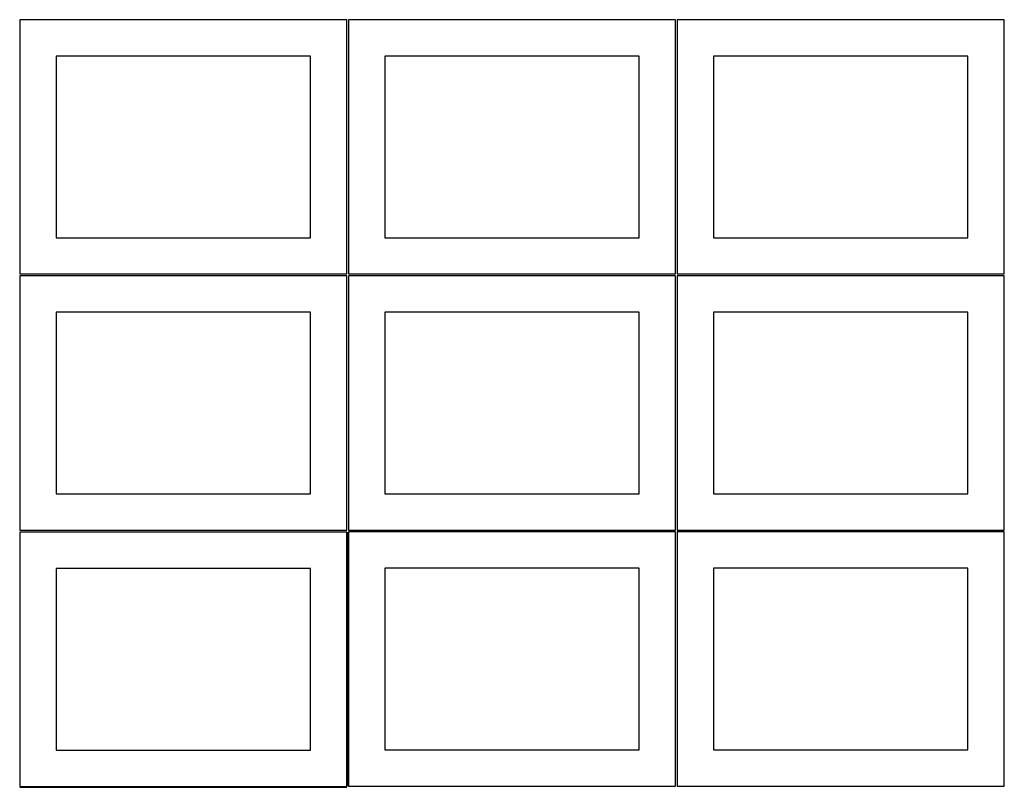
# Model space of a CAD drawing. Header units: millimetres. Extents: x 7 to 1243, y 7 to 2493.
# Tile 6 of 15: x 7 to 820, y 1275 to 1909. Entities that reach past the tile are written whole.
import ezdxf

# ---------------------------------------------------------------- set-up
doc = ezdxf.new("R2010")
doc.units = ezdxf.units.MM
doc.layers.add('COMMON', color=5, linetype='CONTINUOUS', true_color=0x0000ff)
doc.layers.add('CUT', color=7, linetype='CONTINUOUS', true_color=0x000000)

msp = doc.modelspace()

# ---------------------------------------------------------------- linework, layer by layer
at = {"layer": 'COMMON'}
for p, q in [((277.291899, 1485.562901), (277.291899, 1275.646759)), ((6.541899, 1274.8129), (276.541899, 1274.8129))]:
    msp.add_line(p, q, dxfattribs=at)
at = {"layer": 'CUT'}
for p, q in [((276.520965, 1908.688751), (6.520965, 1908.688751)), ((6.520965, 1908.688751), (6.520965, 1698.688751)), ((276.520965, 1698.688751), (276.520965, 1908.688751)), ((548.0419, 1908.688751), (278.0419, 1908.688751)), ((278.0419, 1908.688751), (278.0419, 1698.688751)), ((548.0419, 1698.688751), (548.0419, 1908.688751)), ((819.562896, 1908.688751), (549.562896, 1908.688751)), ((549.562896, 1908.688751), (549.562896, 1698.688751)), ((819.562896, 1698.688751), (819.562896, 1908.688751)), ((246.520965, 1878.688751), (36.520965, 1878.688751)), ((36.520965, 1878.688751), (36.520965, 1728.688751)), ((246.520965, 1728.688751), (246.520965, 1878.688751)), ((518.0419, 1878.688751), (308.0419, 1878.688751)), ((308.0419, 1878.688751), (308.0419, 1728.688751)), ((518.0419, 1728.688751), (518.0419, 1878.688751)), ((789.562896, 1878.688751), (579.562896, 1878.688751)), ((579.562896, 1878.688751), (579.562896, 1728.688751)), ((789.562896, 1728.688751), (789.562896, 1878.688751)), ((36.520965, 1728.688751), (246.520965, 1728.688751)), ((308.0419, 1728.688751), (518.0419, 1728.688751)), ((579.562896, 1728.688751), (789.562896, 1728.688751)), ((6.520965, 1698.688751), (276.520965, 1698.688751)), ((276.520965, 1697.167755), (6.520965, 1697.167755)), ((6.520965, 1697.167755), (6.520965, 1487.167755)), ((276.520965, 1487.167755), (276.520965, 1697.167755)), ((278.0419, 1698.688751), (548.0419, 1698.688751)), ((548.0419, 1697.167755), (278.0419, 1697.167755)), ((278.0419, 1697.167755), (278.0419, 1487.167755)), ((548.0419, 1487.167755), (548.0419, 1697.167755)), ((549.562896, 1698.688751), (819.562896, 1698.688751)), ((819.562896, 1697.167755), (549.562896, 1697.167755)), ((549.562896, 1697.167755), (549.562896, 1487.167755)), ((819.562896, 1487.167755), (819.562896, 1697.167755)), ((246.520965, 1667.167755), (36.520965, 1667.167755)), ((36.520965, 1667.167755), (36.520965, 1517.167755)), ((246.520965, 1517.167755), (246.520965, 1667.167755)), ((518.0419, 1667.167755), (308.0419, 1667.167755)), ((308.0419, 1667.167755), (308.0419, 1517.167755)), ((518.0419, 1517.167755), (518.0419, 1667.167755)), ((789.562896, 1667.167755), (579.562896, 1667.167755)), ((579.562896, 1667.167755), (579.562896, 1517.167755)), ((789.562896, 1517.167755), (789.562896, 1667.167755)), ((36.520965, 1517.167755), (246.520965, 1517.167755)), ((308.0419, 1517.167755), (518.0419, 1517.167755)), ((579.562896, 1517.167755), (789.562896, 1517.167755)), ((6.520965, 1487.167755), (276.520965, 1487.167755)), ((276.541899, 1485.562901), (6.541899, 1485.562901)), ((6.541899, 1485.562901), (6.541899, 1275.562901)), ((276.541899, 1275.562901), (276.541899, 1485.562901)), ((278.0419, 1487.167755), (548.0419, 1487.167755)), ((548.0419, 1485.646759), (278.0419, 1485.646759)), ((278.0419, 1485.646759), (278.0419, 1275.646759)), ((548.0419, 1275.646759), (548.0419, 1485.646759)), ((549.562896, 1487.167755), (819.562896, 1487.167755)), ((819.562896, 1485.646759), (549.562896, 1485.646759)), ((549.562896, 1485.646759), (549.562896, 1275.646759)), ((819.562896, 1275.646759), (819.562896, 1485.646759)), ((246.541899, 1455.562901), (36.541899, 1455.562901)), ((36.541899, 1455.562901), (36.541899, 1305.562901)), ((246.541899, 1305.562901), (246.541899, 1455.562901)), ((518.0419, 1455.646759), (308.0419, 1455.646759)), ((308.0419, 1455.646759), (308.0419, 1305.646759)), ((518.0419, 1305.646759), (518.0419, 1455.646759)), ((789.562896, 1455.646759), (579.562896, 1455.646759)), ((579.562896, 1455.646759), (579.562896, 1305.646759)), ((789.562896, 1305.646759), (789.562896, 1455.646759)), ((36.541899, 1305.562901), (246.541899, 1305.562901)), ((308.0419, 1305.646759), (518.0419, 1305.646759)), ((579.562896, 1305.646759), (789.562896, 1305.646759)), ((6.541899, 1275.562901), (276.541899, 1275.562901)), ((278.0419, 1275.646759), (548.0419, 1275.646759)), ((549.562896, 1275.646759), (819.562896, 1275.646759))]:
    msp.add_line(p, q, dxfattribs=at)

doc.saveas('drawing.dxf')
